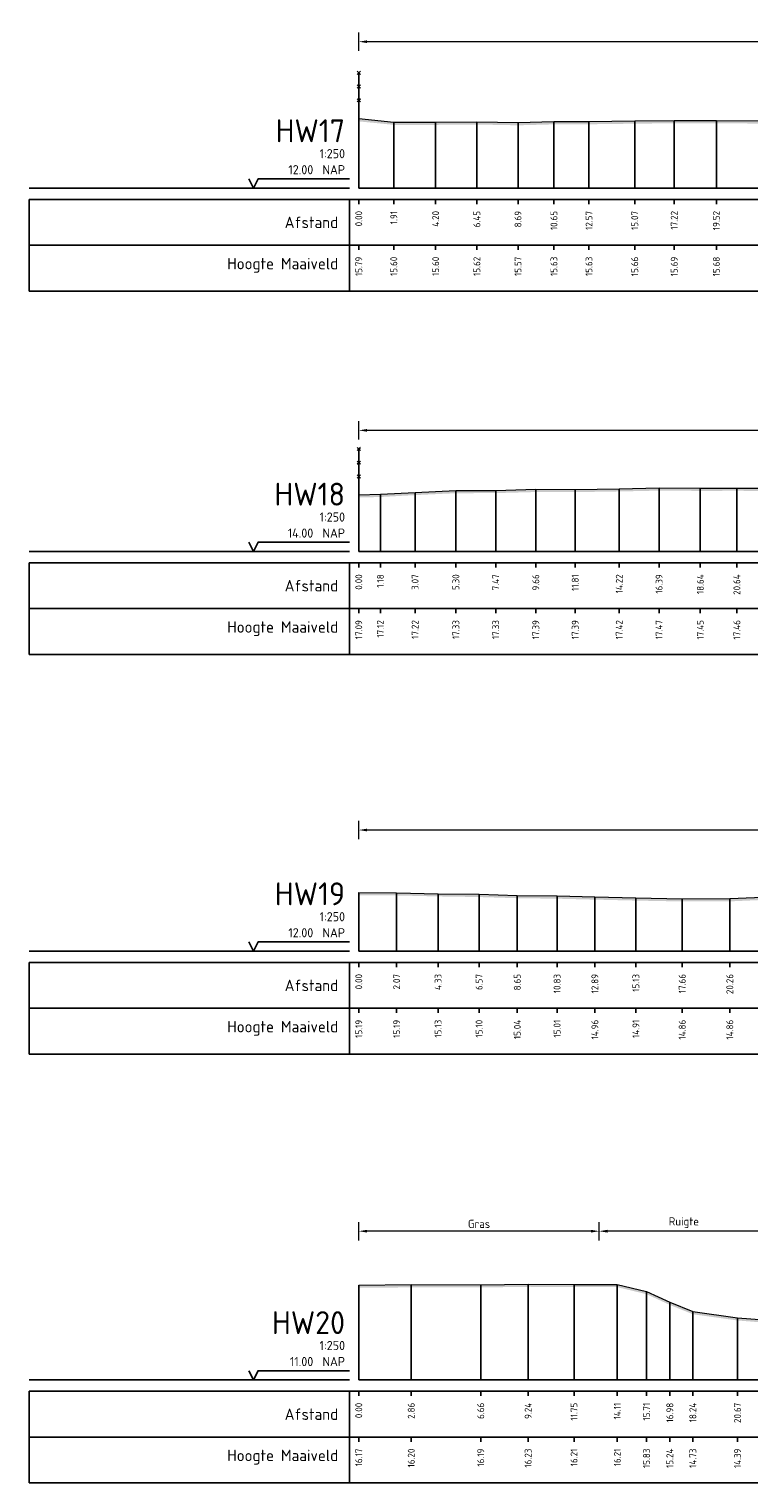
# Model space of a CAD drawing. Header units: metres. Extents: x 197882 to 206172, y 361908 to 364395.
# Tile 17 of 50: x 205766 to 205805, y 363847 to 363926. Entities that reach past the tile are written whole.
import ezdxf
from ezdxf.enums import TextEntityAlignment as Align

# ---------------------------------------------------------------- set-up
doc = ezdxf.new("R2010")
doc.units = ezdxf.units.M
doc.header["$PDMODE"] = 35
doc.header["$PDSIZE"] = 0.075
for name, color, linetype, lineweight in [('B-ME-IE-TERREINAFSCHEIDING_KUNSTMATIG_RASTERHEKWERK-SD', 20, 'Continuous', 25), ('X-ME-AL-PROFIEL_HUIDIG MAAIVELD-GD', 252, 'Continuous', 0), ('X-XX-AL-DETAIL1-M', 7, 'Continuous', 18)]:
    doc.layers.add(name, color=color, linetype=linetype, lineweight=lineweight)
doc.layers.add('X-ME-AL-PROFIELRASTER-S', color=7, linetype='Continuous')
doc.styles.add('NLCS-ISO-ANNOTATIEF-T18', font='NLCS-ISO.ttf', dxfattribs={"height": 1.8})
doc.styles.add('NLCS-ISO-ANNOTATIVE-T18', font='NLCS-ISO.ttf', dxfattribs={"height": 1.8})
doc.dimstyles.new('NLCS-ANNOTATIEF-T18-PIJL_L2_H0', dxfattribs={"dimtxt": 2.5, "dimasz": 1.8, "dimexe": 2, "dimexo": 2, "dimgap": 0.7, "dimtad": 1, "dimzin": 0, "dimdsep": 46, "dimtxsty": 'NLCS-ISO-ANNOTATIEF-T18', "dimcen": 0, "dimdle": 2, "dimclrd": 256, "dimclre": 256, "dimclrt": 10, "dimaunit": 2, "dimadec": 0, "dimazin": 0, "dimtfac": 1, "dimtdec": 3, "dimtofl": 0, "dimtmove": 0, "dimatfit": 3, "dimfxl": 2, "dimfxlon": 1, "dimtfillclr": 256, "dimtolj": 1, "dimtzin": 0, "dimlwd": -1, "dimlwe": -1, "dimarcsym": 0})

# ---------------------------------------------------------------- blocks, each defined once
blk = doc.blocks.new('SAL-PROFIELRASTER-D')
at = {"color": 0, "linetype": 'ByBlock', "lineweight": -2, "flags": 128}
for points in [[(-2, 0), (-72, 0)], [(-24, 2), (-23, 0), (-22, 2), (-2, 2)], [(-72, -12.5), (-72, -2.5)], [(0, -2.5), (-72, -2.5)], [(-2, -12.5), (-2, -2.5)], [(0, -12.5), (-72, -12.5)]]:
    blk.add_lwpolyline(points, dxfattribs=at)
at = {"color": 0, "linetype": 'ByBlock', "lineweight": -2, "style": 'NLCS-ISO-ANNOTATIVE-T18'}
blk.add_text('NAP', height=2, dxfattribs=at).set_placement((-3, 3), align=Align.RIGHT)
blk.add_text('Afstand', height=2.5, dxfattribs=at).set_placement((-4.5, -7.5), align=Align.MIDDLE_RIGHT)
for tag, height, p in [('PROFIELNR', 5, (-3, 10)), ('SCHAAL', 2, (-3, 6.5)), ('NAP', 2, (-9.94, 3))]:
    blk.add_attdef(tag, text='', height=height, dxfattribs=at).set_placement(p, align=Align.RIGHT)
blk = doc.blocks.new('SAL-PROFIELRASTER_BALK_EIND1-D')
at = {"color": 0, "linetype": 'ByBlock', "lineweight": -2}
blk.add_line((1, -12.5), (1, -2.5), dxfattribs=at)
at = {"color": 0, "linetype": 'ByBlock', "lineweight": -2, "flags": 128}
for points in [[(0, 0), (1, 0)], [(0, -2.5), (1, -2.5)], [(0, -12.5), (1, -12.5)]]:
    blk.add_lwpolyline(points, dxfattribs=at)
blk = doc.blocks.new('SAL-PROFIELRASTER_BALK-D')
at = {"color": 0, "linetype": 'ByBlock', "lineweight": -2}
for p, q in [((-72, -12.5), (-72, -2.5)), ((-2, -2.5), (-2, -12.5)), ((0, -12.5), (-72, -12.5))]:
    blk.add_line(p, q, dxfattribs=at)
at = {"color": 0, "linetype": 'ByBlock', "lineweight": -2, "style": 'NLCS-ISO-ANNOTATIVE-T18'}
for tag, height, p in [('TITEL1', 2.5, (-4.5, -6.5)), ('TITEL2', 1.5, (-4.5, -9.5))]:
    blk.add_attdef(tag, text='', height=height, dxfattribs=at).set_placement(p, align=Align.MIDDLE_RIGHT)
blk = doc.blocks.new('SAL-PROFIELRASTER_BALK_EIND2-D')
at = {"color": 0, "linetype": 'ByBlock', "lineweight": -2}
for p, q in [((1, -2.5), (1, -12.5)), ((1, -12.5), (0, -12.5))]:
    blk.add_line(p, q, dxfattribs=at)
blk = doc.blocks.new('SAL-PROFIELRASTER_BALK_DATA-D')
at = {"color": 0, "linetype": 'ByBlock', "lineweight": -2}
blk.add_lwpolyline([(0, -3.5), (0, -2.5)], dxfattribs=at)
at = {"color": 0, "linetype": 'ByBlock', "lineweight": -2, "style": 'NLCS-ISO-ANNOTATIVE-T18'}
blk.add_attdef('GETAL', text='', height=1.5, rotation=90, dxfattribs=at).set_placement((0.75, -5), align=Align.RIGHT)
blk = doc.blocks.new('SAL-PROFIELRASTER_AANHAAL-D')
at = {"color": 9, "linetype": 'ByBlock', "lineweight": -2, "flags": 128}
blk.add_lwpolyline([(0, 1), (0, 0)], dxfattribs=at)
blk = doc.blocks.new('SIE-RASTERHEKWERK-SOD')
at = {"flags": 128}
for points in [[(-0.035, 1.035), (0.035, 0.965)], [(-0.035, 0.965), (0, 1), (0.035, 1.035)], [(0, 0), (0, 1)], [(-0.035, 0.735), (0.035, 0.665)], [(-0.035, 0.665), (0, 0.7), (0.035, 0.735)], [(-0.035, 0.435), (0.035, 0.365)], [(-0.035, 0.365), (0, 0.4), (0.035, 0.435)]]:
    blk.add_lwpolyline(points, dxfattribs=at)
blk = doc.blocks.new('*D23')
at = {"layer": 'Defpoints', "color": 0, "transparency": 16777216}
for p in [(205783.859, 363925.67), (205783.859, 363917.683), (205919.086, 363917.683)]:
    blk.add_point(p, dxfattribs=at)
at = {"layer": 'X-XX-AL-DETAIL1-M', "transparency": 16777216}
for p, q in [((205783.859, 363925.17), (205783.859, 363926.17)), ((205918.636, 363925.67), (205784.309, 363925.67)), ((205919.086, 363925.17), (205919.086, 363926.17))]:
    blk.add_line(p, q, dxfattribs=at)
for points in [[(205784.309, 363925.745), (205784.309, 363925.595), (205783.859, 363925.67)], [(205918.636, 363925.745), (205918.636, 363925.595), (205919.086, 363925.67)]]:
    blk.add_solid(points, dxfattribs=at)
at = {"layer": 'X-XX-AL-DETAIL1-M', "color": 10, "transparency": 16777216, "insert": (205853.513, 363926.07), "char_height": 0.45, "attachment_point": 5, "style": 'NLCS-ISO-ANNOTATIEF-T18'}
blk.add_mtext('\\A1;Gras', dxfattribs=at)
blk = doc.blocks.new('*D26')
at = {"layer": 'Defpoints', "color": 0, "transparency": 16777216}
for p in [(205783.859, 363904.455), (205783.859, 363897.849), (205857.805, 363897.849)]:
    blk.add_point(p, dxfattribs=at)
at = {"layer": 'X-XX-AL-DETAIL1-M', "transparency": 16777216}
for p, q in [((205783.859, 363903.955), (205783.859, 363904.955)), ((205857.355, 363904.455), (205784.309, 363904.455)), ((205857.805, 363903.955), (205857.805, 363904.955))]:
    blk.add_line(p, q, dxfattribs=at)
for points in [[(205784.309, 363904.53), (205784.309, 363904.38), (205783.859, 363904.455)], [(205857.355, 363904.53), (205857.355, 363904.38), (205857.805, 363904.455)]]:
    blk.add_solid(points, dxfattribs=at)
at = {"layer": 'X-XX-AL-DETAIL1-M', "color": 10, "transparency": 16777216, "insert": (205820.832, 363904.855), "char_height": 0.45, "attachment_point": 5, "style": 'NLCS-ISO-ANNOTATIEF-T18'}
blk.add_mtext('\\A1;Gras', dxfattribs=at)
blk = doc.blocks.new('*D27')
at = {"layer": 'Defpoints', "color": 0, "transparency": 16777216}
for p in [(205783.859, 363882.64), (205783.859, 363876.034), (205903.687, 363876.034)]:
    blk.add_point(p, dxfattribs=at)
at = {"layer": 'X-XX-AL-DETAIL1-M', "transparency": 16777216}
for p, q in [((205783.859, 363882.14), (205783.859, 363883.14)), ((205903.687, 363882.14), (205903.687, 363883.14)), ((205903.237, 363882.64), (205784.309, 363882.64))]:
    blk.add_line(p, q, dxfattribs=at)
for points in [[(205784.309, 363882.715), (205784.309, 363882.565), (205783.859, 363882.64)], [(205903.237, 363882.715), (205903.237, 363882.565), (205903.687, 363882.64)]]:
    blk.add_solid(points, dxfattribs=at)
at = {"layer": 'X-XX-AL-DETAIL1-M', "color": 10, "transparency": 16777216, "insert": (205843.773, 363883.04), "char_height": 0.45, "attachment_point": 5, "style": 'NLCS-ISO-ANNOTATIEF-T18'}
blk.add_mtext('\\A1;Gras', dxfattribs=at)
blk = doc.blocks.new('*D28')
at = {"layer": 'Defpoints', "color": 0, "transparency": 16777216}
for p in [(205783.859, 363860.744), (205796.989, 363857.84), (205783.859, 363852.629)]:
    blk.add_point(p, dxfattribs=at)
at = {"layer": 'X-XX-AL-DETAIL1-M', "transparency": 16777216}
for p, q in [((205783.859, 363860.244), (205783.859, 363861.244)), ((205796.539, 363860.744), (205784.309, 363860.744)), ((205796.989, 363860.244), (205796.989, 363861.244))]:
    blk.add_line(p, q, dxfattribs=at)
for points in [[(205784.309, 363860.819), (205784.309, 363860.669), (205783.859, 363860.744)], [(205796.539, 363860.819), (205796.539, 363860.669), (205796.989, 363860.744)]]:
    blk.add_solid(points, dxfattribs=at)
at = {"layer": 'X-XX-AL-DETAIL1-M', "color": 10, "transparency": 16777216, "insert": (205790.424, 363861.144), "char_height": 0.45, "attachment_point": 5, "style": 'NLCS-ISO-ANNOTATIEF-T18'}
blk.add_mtext('\\A1;Gras', dxfattribs=at)
blk = doc.blocks.new('*D45')
at = {"layer": 'Defpoints', "color": 0, "transparency": 16777216}
for p in [(205796.989, 363860.744), (205796.989, 363857.84), (205806.226, 363852.629)]:
    blk.add_point(p, dxfattribs=at)
at = {"layer": 'X-XX-AL-DETAIL1-M', "transparency": 16777216}
for p, q in [((205796.989, 363860.244), (205796.989, 363861.244)), ((205805.776, 363860.744), (205797.439, 363860.744)), ((205806.226, 363860.244), (205806.226, 363861.244))]:
    blk.add_line(p, q, dxfattribs=at)
for points in [[(205797.439, 363860.819), (205797.439, 363860.669), (205796.989, 363860.744)], [(205805.776, 363860.819), (205805.776, 363860.669), (205806.226, 363860.744)]]:
    blk.add_solid(points, dxfattribs=at)
at = {"layer": 'X-XX-AL-DETAIL1-M', "color": 10, "transparency": 16777216, "insert": (205801.608, 363861.212), "char_height": 0.45, "attachment_point": 5, "style": 'NLCS-ISO-ANNOTATIEF-T18'}
blk.add_mtext('\\A1;Ruigte', dxfattribs=at)

msp = doc.modelspace()

# ---------------------------------------------------------------- hatches: boundary and pattern name
at = {"layer": 'X-ME-AL-PROFIEL_HUIDIG MAAIVELD-GD'}
h = msp.add_hatch(dxfattribs=at)
h.set_pattern_fill('AGR-MAAIVELD', color=256, scale=0.05, pattern_type=2)
h.set_pattern_definition([(45, (-22.73893, 234.15822), (-0.25000007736, 0.25000007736), []), (45, (-22.77464, 234.19393), (0, 0.50000015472), [0.3535535, -0.3535535]), (45, (-22.81035, 234.22965), (0, 0.50000015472), [0.3535535, -0.3535535]), (45, (-22.84657, 234.26586), (0, 0.50000015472), [0.3535535, -0.3535535]), (45, (-22.8818, 234.30108), (0, 0.50000015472), [0.3535535, -0.3535535]), (45, (-22.9175, 234.3368), (0, 0.50000015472), [0.3535535, -0.3535535]), (45, (-22.9532, 234.3725), (0, 0.50000015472), [0.3535535, -0.3535535]), (315, (-22.73893, 234.15822), (0.25000007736, 0.25000007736), []), (315, (-22.7032, 234.19393), (0.50000015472, -1e-16), [0.3535535, -0.3535535]), (315, (-22.6675, 234.22965), (0.50000015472, -1e-16), [0.3535535, -0.3535535]), (315, (-22.6313, 234.26586), (0.50000015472, -1e-16), [0.3535535, -0.3535535]), (315, (-22.59607, 234.30108), (0.50000015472, -1e-16), [0.3535535, -0.3535535]), (315, (-22.56035, 234.3368), (0.50000015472, -1e-16), [0.3535535, -0.3535535]), (315, (-22.52464, 234.3725), (0.50000015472, -1e-16), [0.3535535, -0.3535535])])
h.paths.add_polyline_path([(205925.067, 363919.183), (205924.067, 363919.823), (205923.167, 363920.42), (205922.166, 363920.62), (205921.457, 363920.941), (205920.48, 363921.51), (205919.086, 363921.614), (205917.632, 363921.557), (205915.939, 363921.512), (205914.101, 363921.516), (205912.288, 363921.474), (205910.175, 363921.455), (205908.371, 363921.379), (205906.248, 363921.397), (205904.337, 363921.391), (205902.347, 363921.376), (205900.229, 363921.368), (205898.284, 363921.37), (205896.219, 363921.365), (205894.388, 363921.397), (205892.636, 363921.378), (205890.798, 363921.394), (205888.896, 363921.418), (205886.852, 363921.421), (205884.647, 363921.434), (205882.669, 363921.431), (205880.938, 363921.443), (205878.519, 363921.51), (205876.587, 363921.449), (205874.354, 363921.458), (205872.287, 363921.427), (205870.227, 363921.445), (205868.178, 363921.443), (205865.901, 363921.424), (205864.018, 363921.409), (205861.707, 363921.393), (205859.442, 363921.394), (205857.353, 363921.371), (205855.348, 363921.372), (205852.98, 363921.347), (205850.912, 363921.336), (205848.891, 363921.345), (205846.744, 363921.345), (205844.769, 363921.316), (205842.638, 363921.313), (205840.233, 363921.334), (205838.265, 363921.372), (205836.086, 363921.364), (205834.064, 363921.377), (205832.199, 363921.373), (205830.012, 363921.367), (205827.783, 363921.358), (205825.748, 363921.33), (205823.943, 363921.302), (205821.801, 363921.331), (205819.389, 363921.337), (205816.676, 363921.341), (205814.553, 363921.328), (205812.192, 363921.342), (205810.32, 363921.334), (205807.991, 363921.347), (205805.958, 363921.351), (205803.379, 363921.363), (205801.079, 363921.368), (205798.925, 363921.345), (205796.426, 363921.313), (205794.513, 363921.308), (205792.551, 363921.256), (205790.306, 363921.299), (205788.054, 363921.281), (205785.771, 363921.282), (205783.859, 363921.471), (205783.859, 363921.321), (205785.771, 363921.132), (205788.054, 363921.131), (205790.306, 363921.149), (205792.551, 363921.106), (205794.513, 363921.158), (205796.426, 363921.163), (205798.925, 363921.195), (205801.079, 363921.218), (205803.379, 363921.213), (205805.958, 363921.201), (205807.991, 363921.197), (205810.32, 363921.184), (205812.192, 363921.192), (205814.553, 363921.178), (205816.676, 363921.191), (205819.389, 363921.187), (205821.801, 363921.181), (205823.943, 363921.152), (205825.748, 363921.18), (205827.783, 363921.208), (205830.012, 363921.217), (205832.199, 363921.223), (205834.064, 363921.227), (205836.086, 363921.214), (205838.265, 363921.222), (205840.233, 363921.184), (205842.638, 363921.163), (205844.769, 363921.166), (205846.744, 363921.195), (205848.891, 363921.195), (205850.912, 363921.186), (205852.98, 363921.197), (205855.348, 363921.222), (205857.353, 363921.221), (205859.442, 363921.244), (205861.707, 363921.243), (205864.018, 363921.259), (205865.901, 363921.274), (205868.178, 363921.293), (205870.227, 363921.295), (205872.287, 363921.277), (205874.354, 363921.308), (205876.587, 363921.299), (205878.519, 363921.36), (205880.938, 363921.293), (205882.669, 363921.281), (205884.647, 363921.284), (205886.852, 363921.271), (205888.896, 363921.268), (205890.798, 363921.244), (205892.636, 363921.228), (205894.388, 363921.247), (205896.219, 363921.215), (205898.284, 363921.22), (205900.229, 363921.218), (205902.347, 363921.226), (205904.337, 363921.241), (205906.248, 363921.247), (205908.371, 363921.229), (205910.175, 363921.305), (205912.288, 363921.324), (205914.101, 363921.366), (205915.939, 363921.362), (205917.632, 363921.407), (205919.086, 363921.464), (205920.48, 363921.36), (205921.457, 363920.791), (205922.166, 363920.47), (205923.167, 363920.27), (205924.067, 363919.673), (205925.067, 363919.033)])
h = msp.add_hatch(dxfattribs=at)
h.set_pattern_fill('AGR-MAAIVELD', color=256, scale=0.05, pattern_type=2)
h.set_pattern_definition([(45, (-22.73893, 251.82395), (-0.25000007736, 0.25000007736), []), (45, (-22.77464, 251.85966), (0, 0.50000015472), [0.3535535, -0.3535535]), (45, (-22.81035, 251.89537), (0, 0.50000015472), [0.3535535, -0.3535535]), (45, (-22.84657, 251.9316), (0, 0.50000015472), [0.3535535, -0.3535535]), (45, (-22.8818, 251.9668), (0, 0.50000015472), [0.3535535, -0.3535535]), (45, (-22.9175, 252.00252), (0, 0.50000015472), [0.3535535, -0.3535535]), (45, (-22.9532, 252.03823), (0, 0.50000015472), [0.3535535, -0.3535535]), (315, (-22.73893, 251.82395), (0.25000007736, 0.25000007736), []), (315, (-22.7032, 251.85966), (0.50000015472, -1e-16), [0.3535535, -0.3535535]), (315, (-22.6675, 251.89537), (0.50000015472, -1e-16), [0.3535535, -0.3535535]), (315, (-22.6313, 251.9316), (0.50000015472, -1e-16), [0.3535535, -0.3535535]), (315, (-22.59607, 251.9668), (0.50000015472, -1e-16), [0.3535535, -0.3535535]), (315, (-22.56035, 252.00252), (0.50000015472, -1e-16), [0.3535535, -0.3535535]), (315, (-22.52464, 252.03823), (0.50000015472, -1e-16), [0.3535535, -0.3535535])])
h.paths.add_polyline_path([(205857.805, 363900.972), (205857.805, 363900.822), (205854.991, 363900.918), (205852.842, 363900.932), (205849.993, 363900.878), (205847.436, 363900.722), (205844.714, 363900.586), (205842.217, 363900.637), (205839.747, 363900.706), (205837.805, 363900.717), (205835.492, 363900.756), (205833.356, 363900.865), (205831.204, 363900.958), (205828.538, 363900.997), (205826.629, 363900.992), (205824.435, 363901.036), (205822.426, 363901.061), (205819.734, 363901.083), (205817.95, 363901.151), (205815.623, 363901.093), (205813.308, 363901.214), (205810.995, 363901.098), (205808.863, 363901.174), (205806.536, 363901.146), (205804.499, 363901.157), (205802.503, 363901.152), (205800.253, 363901.166), (205798.078, 363901.121), (205795.674, 363901.084), (205793.523, 363901.09), (205791.334, 363901.031), (205789.158, 363901.025), (205786.932, 363900.922), (205785.037, 363900.818), (205783.859, 363900.79), (205783.859, 363900.94), (205785.037, 363900.968), (205786.932, 363901.072), (205789.158, 363901.175), (205791.334, 363901.181), (205793.523, 363901.24), (205795.674, 363901.234), (205798.078, 363901.271), (205800.253, 363901.316), (205802.503, 363901.302), (205804.499, 363901.307), (205806.536, 363901.296), (205808.863, 363901.324), (205810.995, 363901.248), (205813.308, 363901.364), (205815.623, 363901.243), (205817.95, 363901.301), (205819.734, 363901.233), (205822.426, 363901.211), (205824.435, 363901.186), (205826.629, 363901.142), (205828.538, 363901.147), (205831.204, 363901.108), (205833.356, 363901.015), (205835.492, 363900.906), (205837.805, 363900.867), (205839.747, 363900.856), (205842.217, 363900.787), (205844.714, 363900.736), (205847.436, 363900.872), (205849.993, 363901.028), (205852.842, 363901.082), (205854.991, 363901.068)])
h = msp.add_hatch(dxfattribs=at)
h.set_pattern_fill('AGR-MAAIVELD', color=256, scale=0.05, pattern_type=2)
h.set_pattern_definition([(45, (-18.88385, 265.82674), (-0.25000007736, 0.25000007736), []), (45, (-18.91956, 265.86246), (0, 0.50000015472), [0.3535535, -0.3535535]), (45, (-18.95528, 265.89817), (0, 0.50000015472), [0.3535535, -0.3535535]), (45, (-18.9915, 265.9344), (0, 0.50000015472), [0.3535535, -0.3535535]), (45, (-19.0267, 265.9696), (0, 0.50000015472), [0.3535535, -0.3535535]), (45, (-19.06242, 266.0053), (0, 0.50000015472), [0.3535535, -0.3535535]), (45, (-19.09813, 266.04103), (0, 0.50000015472), [0.3535535, -0.3535535]), (315, (-18.88385, 265.82674), (0.25000007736, 0.25000007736), []), (315, (-18.84813, 265.86246), (0.50000015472, -1e-16), [0.3535535, -0.3535535]), (315, (-18.81242, 265.89817), (0.50000015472, -1e-16), [0.3535535, -0.3535535]), (315, (-18.7762, 265.9344), (0.50000015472, -1e-16), [0.3535535, -0.3535535]), (315, (-18.741, 265.9696), (0.50000015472, -1e-16), [0.3535535, -0.3535535]), (315, (-18.70528, 266.0053), (0.50000015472, -1e-16), [0.3535535, -0.3535535]), (315, (-18.66956, 266.04103), (0.50000015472, -1e-16), [0.3535535, -0.3535535])])
h.paths.add_polyline_path([(205903.687, 363879.573), (205901.187, 363879.491), (205898.907, 363879.418), (205896.597, 363879.355), (205894.291, 363879.305), (205892.127, 363879.187), (205890.065, 363879.151), (205888.026, 363879.091), (205885.573, 363878.992), (205883.475, 363878.96), (205880.539, 363878.986), (205879.449, 363878.956), (205877.463, 363878.978), (205875.002, 363878.971), (205872.541, 363879.01), (205870.202, 363879.004), (205867.741, 363879.049), (205865.383, 363879.096), (205862.715, 363879.168), (205860.017, 363879.212), (205857.541, 363879.259), (205855.011, 363879.226), (205852.14, 363879.191), (205849.66, 363879.13), (205847.085, 363879.069), (205844.646, 363879.031), (205842.276, 363879.004), (205839.852, 363879.006), (205837.317, 363879.011), (205834.727, 363878.986), (205831.927, 363879.003), (205829.404, 363878.996), (205826.523, 363879.022), (205823.814, 363879.081), (205821.16, 363879.142), (205818.729, 363879.195), (205815.97, 363879.207), (205813.518, 363879.188), (205811.151, 363879.18), (205808.854, 363879.086), (205806.357, 363878.994), (205804.115, 363878.896), (205801.515, 363878.891), (205798.988, 363878.939), (205796.748, 363878.992), (205794.686, 363879.042), (205792.511, 363879.069), (205790.427, 363879.133), (205788.187, 363879.166), (205785.926, 363879.219), (205783.859, 363879.222), (205783.859, 363879.072), (205785.926, 363879.069), (205788.187, 363879.016), (205790.427, 363878.983), (205792.511, 363878.919), (205794.686, 363878.892), (205796.748, 363878.842), (205798.988, 363878.789), (205801.515, 363878.741), (205804.115, 363878.746), (205806.357, 363878.844), (205808.854, 363878.936), (205811.151, 363879.03), (205813.518, 363879.038), (205815.97, 363879.057), (205818.729, 363879.045), (205821.16, 363878.992), (205823.814, 363878.931), (205826.523, 363878.872), (205829.404, 363878.846), (205831.927, 363878.853), (205834.727, 363878.836), (205837.317, 363878.861), (205839.852, 363878.856), (205842.276, 363878.854), (205844.646, 363878.881), (205847.085, 363878.919), (205849.66, 363878.98), (205852.14, 363879.041), (205855.011, 363879.076), (205857.541, 363879.109), (205860.017, 363879.062), (205862.715, 363879.018), (205865.383, 363878.946), (205867.741, 363878.899), (205870.202, 363878.854), (205872.541, 363878.86), (205875.002, 363878.821), (205877.463, 363878.828), (205879.449, 363878.806), (205880.539, 363878.836), (205883.475, 363878.81), (205885.573, 363878.842), (205888.026, 363878.941), (205890.065, 363879.001), (205892.127, 363879.037), (205894.291, 363879.155), (205896.597, 363879.205), (205898.907, 363879.268), (205901.187, 363879.341), (205903.687, 363879.423)])
h = msp.add_hatch(dxfattribs=at)
h.set_pattern_fill('AGR-MAAIVELD', color=256, scale=0.05, pattern_type=2)
h.set_pattern_definition([(45, (-15.32153, 274.2284), (-0.25000007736, 0.25000007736), []), (45, (-15.35724, 274.26413), (0, 0.50000015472), [0.3535535, -0.3535535]), (45, (-15.39296, 274.29984), (0, 0.50000015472), [0.3535535, -0.3535535]), (45, (-15.42917, 274.33606), (0, 0.50000015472), [0.3535535, -0.3535535]), (45, (-15.4644, 274.37127), (0, 0.50000015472), [0.3535535, -0.3535535]), (45, (-15.5001, 274.407), (0, 0.50000015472), [0.3535535, -0.3535535]), (45, (-15.5358, 274.4427), (0, 0.50000015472), [0.3535535, -0.3535535]), (315, (-15.32153, 274.2284), (0.25000007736, 0.25000007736), []), (315, (-15.2858, 274.26413), (0.50000015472, -1e-16), [0.3535535, -0.3535535]), (315, (-15.2501, 274.29984), (0.50000015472, -1e-16), [0.3535535, -0.3535535]), (315, (-15.2139, 274.33606), (0.50000015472, -1e-16), [0.3535535, -0.3535535]), (315, (-15.17867, 274.37127), (0.50000015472, -1e-16), [0.3535535, -0.3535535]), (315, (-15.14296, 274.407), (0.50000015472, -1e-16), [0.3535535, -0.3535535]), (315, (-15.10724, 274.4427), (0.50000015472, -1e-16), [0.3535535, -0.3535535])])
h.paths.add_polyline_path([(205995.924, 363856.982), (205995.924, 363856.832), (205992.971, 363856.789), (205989.945, 363856.753), (205987.223, 363856.701), (205984.465, 363856.624), (205981.515, 363856.504), (205978.273, 363856.325), (205976.217, 363856.191), (205975.621, 363856.133), (205974.004, 363856.109), (205972.25, 363856.049), (205969.939, 363856.018), (205968.077, 363856.036), (205965.901, 363856.069), (205963.677, 363856.02), (205961.514, 363856.092), (205959.654, 363856.191), (205957.99, 363856.213), (205956.042, 363856.241), (205954.22, 363856.314), (205952.144, 363856.358), (205949.867, 363856.419), (205947.637, 363856.572), (205945.279, 363856.643), (205942.844, 363856.66), (205940.621, 363856.627), (205938.126, 363856.605), (205935.748, 363856.605), (205933.204, 363856.544), (205930.621, 363856.5), (205928.248, 363856.482), (205925.893, 363856.439), (205923.38, 363856.422), (205921.167, 363856.383), (205918.63, 363856.359), (205916.418, 363856.316), (205914.219, 363856.286), (205911.604, 363856.247), (205909.396, 363856.259), (205907.176, 363856.246), (205904.883, 363856.217), (205902.424, 363856.189), (205899.574, 363856.212), (205897.358, 363856.201), (205895.039, 363856.253), (205892.834, 363856.259), (205890.543, 363856.309), (205888.33, 363856.38), (205885.936, 363856.399), (205883.638, 363856.437), (205881.331, 363856.517), (205879.37, 363856.508), (205877.09, 363856.391), (205873.745, 363856.169), (205871.724, 363856.074), (205869.918, 363856.211), (205868.063, 363856.205), (205865.599, 363856.28), (205863.422, 363856.297), (205861.295, 363856.307), (205859.103, 363856.248), (205856.9, 363856.299), (205854.418, 363856.321), (205852.037, 363856.357), (205849.958, 363856.375), (205847.634, 363856.386), (205845.298, 363856.407), (205842.904, 363856.389), (205840.811, 363856.442), (205838.605, 363856.481), (205836.552, 363856.594), (205834.464, 363856.74), (205832.108, 363856.788), (205829.943, 363856.876), (205827.929, 363856.945), (205825.673, 363856.973), (205824.184, 363856.967), (205823.473, 363856.947), (205821.783, 363856.865), (205821.138, 363856.711), (205820.017, 363856.316), (205818.855, 363855.697), (205818.159, 363855.765), (205817.319, 363855.678), (205816.53, 363855.229), (205815.313, 363855.166), (205814.035, 363855.176), (205813.023, 363855.105), (205811.893, 363855.213), (205810.562, 363855.142), (205808.935, 363855.121), (205807.576, 363855.45), (205806.226, 363855.734), (205804.533, 363855.871), (205802.096, 363856.211), (205800.841, 363856.719), (205799.567, 363857.308), (205797.97, 363857.689), (205795.609, 363857.692), (205793.104, 363857.708), (205790.518, 363857.672), (205786.722, 363857.677), (205783.859, 363857.652), (205783.859, 363857.802), (205786.722, 363857.827), (205790.518, 363857.822), (205793.104, 363857.858), (205795.609, 363857.842), (205797.97, 363857.839), (205799.567, 363857.458), (205800.841, 363856.869), (205802.096, 363856.361), (205804.533, 363856.021), (205806.226, 363855.884), (205807.576, 363855.6), (205808.935, 363855.271), (205810.562, 363855.292), (205811.893, 363855.363), (205813.023, 363855.255), (205814.035, 363855.326), (205815.313, 363855.316), (205816.53, 363855.379), (205817.319, 363855.828), (205818.159, 363855.915), (205818.855, 363855.847), (205820.017, 363856.466), (205821.138, 363856.861), (205821.783, 363857.015), (205823.473, 363857.097), (205824.184, 363857.117), (205825.673, 363857.123), (205827.929, 363857.095), (205829.943, 363857.026), (205832.108, 363856.938), (205834.464, 363856.89), (205836.552, 363856.744), (205838.605, 363856.631), (205840.811, 363856.592), (205842.904, 363856.539), (205845.298, 363856.557), (205847.634, 363856.536), (205849.958, 363856.525), (205852.037, 363856.507), (205854.418, 363856.471), (205856.9, 363856.449), (205859.103, 363856.398), (205861.295, 363856.457), (205863.422, 363856.447), (205865.599, 363856.43), (205868.063, 363856.355), (205869.918, 363856.361), (205871.724, 363856.224), (205873.745, 363856.319), (205877.09, 363856.541), (205879.37, 363856.658), (205881.331, 363856.667), (205883.638, 363856.587), (205885.936, 363856.549), (205888.33, 363856.53), (205890.543, 363856.459), (205892.834, 363856.409), (205895.039, 363856.403), (205897.358, 363856.351), (205899.574, 363856.362), (205902.424, 363856.339), (205904.883, 363856.367), (205907.176, 363856.396), (205909.396, 363856.409), (205911.604, 363856.397), (205914.219, 363856.436), (205916.418, 363856.466), (205918.63, 363856.509), (205921.167, 363856.533), (205923.38, 363856.572), (205925.893, 363856.589), (205928.248, 363856.632), (205930.621, 363856.65), (205933.204, 363856.694), (205935.748, 363856.755), (205938.126, 363856.755), (205940.621, 363856.777), (205942.844, 363856.81), (205945.279, 363856.793), (205947.637, 363856.722), (205949.867, 363856.569), (205952.144, 363856.508), (205954.22, 363856.464), (205956.042, 363856.391), (205957.99, 363856.363), (205959.654, 363856.341), (205961.514, 363856.242), (205963.677, 363856.17), (205965.901, 363856.219), (205968.077, 363856.186), (205969.939, 363856.168), (205972.25, 363856.199), (205974.004, 363856.259), (205975.621, 363856.283), (205976.217, 363856.341), (205978.273, 363856.475), (205981.515, 363856.654), (205984.465, 363856.774), (205987.223, 363856.851), (205989.945, 363856.903), (205992.971, 363856.939)])

# ---------------------------------------------------------------- linework, layer by layer
for points in [[(205783.859, 363921.471), (205785.771, 363921.282), (205788.054, 363921.281), (205790.306, 363921.299), (205792.551, 363921.256), (205794.513, 363921.308), (205796.426, 363921.313), (205798.925, 363921.345), (205801.079, 363921.368), (205803.379, 363921.363), (205805.958, 363921.351)], [(205783.859, 363900.94), (205785.037, 363900.968), (205786.932, 363901.072), (205789.158, 363901.175), (205791.334, 363901.181), (205793.523, 363901.24), (205795.674, 363901.234), (205798.078, 363901.271), (205800.253, 363901.316), (205802.503, 363901.302), (205804.499, 363901.307), (205806.536, 363901.296)], [(205783.859, 363879.222), (205785.926, 363879.219), (205788.187, 363879.166), (205790.427, 363879.133), (205792.511, 363879.069), (205794.686, 363879.042), (205796.748, 363878.992), (205798.988, 363878.939), (205801.515, 363878.891), (205804.115, 363878.896), (205806.357, 363878.994)], [(205783.859, 363857.802), (205786.722, 363857.827), (205790.518, 363857.822), (205793.104, 363857.858), (205795.609, 363857.842), (205797.97, 363857.839), (205799.567, 363857.458), (205800.841, 363856.869), (205802.096, 363856.361), (205804.533, 363856.021), (205806.226, 363855.884)]]:
    msp.add_lwpolyline(points, dxfattribs=at)

# ---------------------------------------------------------------- block references
at = {"layer": 'B-ME-IE-TERREINAFSCHEIDING_KUNSTMATIG_RASTERHEKWERK-SD', "xscale": 2.5, "yscale": 2.5, "zscale": 2.5}
for p in [(205783.859, 363921.471), (205783.859, 363900.94)]:
    msp.add_blockref('SIE-RASTERHEKWERK-SOD', p, dxfattribs=at)
at = {"layer": 'X-ME-AL-PROFIELRASTER-S', "xscale": 0.25, "yscale": 0.25, "zscale": 0.25}
for name, p, values in [('SAL-PROFIELRASTER-D', (205783.859, 363917.683), {'PROFIELNR': 'HW17', 'SCHAAL': '1:250', 'NAP': '12.00'}), ('SAL-PROFIELRASTER_BALK_DATA-D', (205783.859, 363917.683), {'GETAL': '0.00'}), ('SAL-PROFIELRASTER_BALK_DATA-D', (205785.771, 363917.683), {'GETAL': '1.91'}), ('SAL-PROFIELRASTER_BALK_DATA-D', (205788.054, 363917.683), {'GETAL': '4.20'}), ('SAL-PROFIELRASTER_BALK_DATA-D', (205790.306, 363917.683), {'GETAL': '6.45'}), ('SAL-PROFIELRASTER_BALK_DATA-D', (205792.551, 363917.683), {'GETAL': '8.69'}), ('SAL-PROFIELRASTER_BALK_DATA-D', (205794.513, 363917.683), {'GETAL': '10.65'}), ('SAL-PROFIELRASTER_BALK_DATA-D', (205796.426, 363917.683), {'GETAL': '12.57'}), ('SAL-PROFIELRASTER_BALK_DATA-D', (205798.925, 363917.683), {'GETAL': '15.07'}), ('SAL-PROFIELRASTER_BALK_DATA-D', (205801.079, 363917.683), {'GETAL': '17.22'}), ('SAL-PROFIELRASTER_BALK_DATA-D', (205803.379, 363917.683), {'GETAL': '19.52'}), ('SAL-PROFIELRASTER_BALK-D', (205783.859, 363915.183), {'TITEL1': 'Hoogte Maaiveld'}), ('SAL-PROFIELRASTER_BALK_DATA-D', (205783.859, 363915.183), {'GETAL': '15.79'}), ('SAL-PROFIELRASTER_BALK_DATA-D', (205785.771, 363915.183), {'GETAL': '15.60'}), ('SAL-PROFIELRASTER_BALK_DATA-D', (205788.054, 363915.183), {'GETAL': '15.60'}), ('SAL-PROFIELRASTER_BALK_DATA-D', (205790.306, 363915.183), {'GETAL': '15.62'}), ('SAL-PROFIELRASTER_BALK_DATA-D', (205792.551, 363915.183), {'GETAL': '15.57'}), ('SAL-PROFIELRASTER_BALK_DATA-D', (205794.513, 363915.183), {'GETAL': '15.63'}), ('SAL-PROFIELRASTER_BALK_DATA-D', (205796.426, 363915.183), {'GETAL': '15.63'}), ('SAL-PROFIELRASTER_BALK_DATA-D', (205798.925, 363915.183), {'GETAL': '15.66'}), ('SAL-PROFIELRASTER_BALK_DATA-D', (205801.079, 363915.183), {'GETAL': '15.69'}), ('SAL-PROFIELRASTER_BALK_DATA-D', (205803.379, 363915.183), {'GETAL': '15.68'}), ('SAL-PROFIELRASTER-D', (205783.859, 363897.849), {'PROFIELNR': 'HW18', 'SCHAAL': '1:250', 'NAP': '14.00'}), ('SAL-PROFIELRASTER_BALK_DATA-D', (205783.859, 363897.849), {'GETAL': '0.00'}), ('SAL-PROFIELRASTER_BALK_DATA-D', (205785.037, 363897.849), {'GETAL': '1.18'}), ('SAL-PROFIELRASTER_BALK_DATA-D', (205786.932, 363897.849), {'GETAL': '3.07'}), ('SAL-PROFIELRASTER_BALK_DATA-D', (205789.158, 363897.849), {'GETAL': '5.30'}), ('SAL-PROFIELRASTER_BALK_DATA-D', (205791.334, 363897.849), {'GETAL': '7.47'}), ('SAL-PROFIELRASTER_BALK_DATA-D', (205793.523, 363897.849), {'GETAL': '9.66'}), ('SAL-PROFIELRASTER_BALK_DATA-D', (205795.674, 363897.849), {'GETAL': '11.81'}), ('SAL-PROFIELRASTER_BALK_DATA-D', (205798.078, 363897.849), {'GETAL': '14.22'}), ('SAL-PROFIELRASTER_BALK_DATA-D', (205800.253, 363897.849), {'GETAL': '16.39'}), ('SAL-PROFIELRASTER_BALK_DATA-D', (205802.503, 363897.849), {'GETAL': '18.64'}), ('SAL-PROFIELRASTER_BALK_DATA-D', (205804.499, 363897.849), {'GETAL': '20.64'}), ('SAL-PROFIELRASTER_BALK-D', (205783.859, 363895.349), {'TITEL1': 'Hoogte Maaiveld'}), ('SAL-PROFIELRASTER_BALK_DATA-D', (205783.859, 363895.349), {'GETAL': '17.09'}), ('SAL-PROFIELRASTER_BALK_DATA-D', (205785.037, 363895.349), {'GETAL': '17.12'}), ('SAL-PROFIELRASTER_BALK_DATA-D', (205786.932, 363895.349), {'GETAL': '17.22'}), ('SAL-PROFIELRASTER_BALK_DATA-D', (205789.158, 363895.349), {'GETAL': '17.33'}), ('SAL-PROFIELRASTER_BALK_DATA-D', (205791.334, 363895.349), {'GETAL': '17.33'}), ('SAL-PROFIELRASTER_BALK_DATA-D', (205793.523, 363895.349), {'GETAL': '17.39'}), ('SAL-PROFIELRASTER_BALK_DATA-D', (205795.674, 363895.349), {'GETAL': '17.39'}), ('SAL-PROFIELRASTER_BALK_DATA-D', (205798.078, 363895.349), {'GETAL': '17.42'}), ('SAL-PROFIELRASTER_BALK_DATA-D', (205800.253, 363895.349), {'GETAL': '17.47'}), ('SAL-PROFIELRASTER_BALK_DATA-D', (205802.503, 363895.349), {'GETAL': '17.45'}), ('SAL-PROFIELRASTER_BALK_DATA-D', (205804.499, 363895.349), {'GETAL': '17.46'}), ('SAL-PROFIELRASTER-D', (205783.859, 363876.034), {'PROFIELNR': 'HW19', 'SCHAAL': '1:250', 'NAP': '12.00'}), ('SAL-PROFIELRASTER_BALK_DATA-D', (205783.859, 363876.034), {'GETAL': '0.00'}), ('SAL-PROFIELRASTER_BALK_DATA-D', (205785.926, 363876.034), {'GETAL': '2.07'}), ('SAL-PROFIELRASTER_BALK_DATA-D', (205788.187, 363876.034), {'GETAL': '4.33'}), ('SAL-PROFIELRASTER_BALK_DATA-D', (205790.427, 363876.034), {'GETAL': '6.57'}), ('SAL-PROFIELRASTER_BALK_DATA-D', (205792.511, 363876.034), {'GETAL': '8.65'}), ('SAL-PROFIELRASTER_BALK_DATA-D', (205794.686, 363876.034), {'GETAL': '10.83'}), ('SAL-PROFIELRASTER_BALK_DATA-D', (205796.748, 363876.034), {'GETAL': '12.89'}), ('SAL-PROFIELRASTER_BALK_DATA-D', (205798.988, 363876.034), {'GETAL': '15.13'}), ('SAL-PROFIELRASTER_BALK_DATA-D', (205801.515, 363876.034), {'GETAL': '17.66'}), ('SAL-PROFIELRASTER_BALK_DATA-D', (205804.115, 363876.034), {'GETAL': '20.26'}), ('SAL-PROFIELRASTER_BALK-D', (205783.859, 363873.534), {'TITEL1': 'Hoogte Maaiveld'}), ('SAL-PROFIELRASTER_BALK_DATA-D', (205783.859, 363873.534), {'GETAL': '15.19'}), ('SAL-PROFIELRASTER_BALK_DATA-D', (205785.926, 363873.534), {'GETAL': '15.19'}), ('SAL-PROFIELRASTER_BALK_DATA-D', (205788.187, 363873.534), {'GETAL': '15.13'}), ('SAL-PROFIELRASTER_BALK_DATA-D', (205790.427, 363873.534), {'GETAL': '15.10'}), ('SAL-PROFIELRASTER_BALK_DATA-D', (205792.511, 363873.534), {'GETAL': '15.04'}), ('SAL-PROFIELRASTER_BALK_DATA-D', (205794.686, 363873.534), {'GETAL': '15.01'}), ('SAL-PROFIELRASTER_BALK_DATA-D', (205796.748, 363873.534), {'GETAL': '14.96'}), ('SAL-PROFIELRASTER_BALK_DATA-D', (205798.988, 363873.534), {'GETAL': '14.91'}), ('SAL-PROFIELRASTER_BALK_DATA-D', (205801.515, 363873.534), {'GETAL': '14.86'}), ('SAL-PROFIELRASTER_BALK_DATA-D', (205804.115, 363873.534), {'GETAL': '14.86'}), ('SAL-PROFIELRASTER-D', (205783.859, 363852.629), {'PROFIELNR': 'HW20', 'SCHAAL': '1:250', 'NAP': '11.00'}), ('SAL-PROFIELRASTER_BALK_DATA-D', (205783.859, 363852.629), {'GETAL': '0.00'}), ('SAL-PROFIELRASTER_BALK_DATA-D', (205786.722, 363852.629), {'GETAL': '2.86'}), ('SAL-PROFIELRASTER_BALK_DATA-D', (205790.518, 363852.629), {'GETAL': '6.66'}), ('SAL-PROFIELRASTER_BALK_DATA-D', (205793.104, 363852.629), {'GETAL': '9.24'}), ('SAL-PROFIELRASTER_BALK_DATA-D', (205795.609, 363852.629), {'GETAL': '11.75'}), ('SAL-PROFIELRASTER_BALK_DATA-D', (205797.97, 363852.629), {'GETAL': '14.11'}), ('SAL-PROFIELRASTER_BALK_DATA-D', (205799.567, 363852.629), {'GETAL': '15.71'}), ('SAL-PROFIELRASTER_BALK_DATA-D', (205800.841, 363852.629), {'GETAL': '16.98'}), ('SAL-PROFIELRASTER_BALK_DATA-D', (205802.096, 363852.629), {'GETAL': '18.24'}), ('SAL-PROFIELRASTER_BALK_DATA-D', (205804.533, 363852.629), {'GETAL': '20.67'}), ('SAL-PROFIELRASTER_BALK-D', (205783.859, 363850.129), {'TITEL1': 'Hoogte Maaiveld'}), ('SAL-PROFIELRASTER_BALK_DATA-D', (205783.859, 363850.129), {'GETAL': '16.17'}), ('SAL-PROFIELRASTER_BALK_DATA-D', (205786.722, 363850.129), {'GETAL': '16.20'}), ('SAL-PROFIELRASTER_BALK_DATA-D', (205790.518, 363850.129), {'GETAL': '16.19'}), ('SAL-PROFIELRASTER_BALK_DATA-D', (205793.104, 363850.129), {'GETAL': '16.23'}), ('SAL-PROFIELRASTER_BALK_DATA-D', (205795.609, 363850.129), {'GETAL': '16.21'}), ('SAL-PROFIELRASTER_BALK_DATA-D', (205797.97, 363850.129), {'GETAL': '16.21'}), ('SAL-PROFIELRASTER_BALK_DATA-D', (205799.567, 363850.129), {'GETAL': '15.83'}), ('SAL-PROFIELRASTER_BALK_DATA-D', (205800.841, 363850.129), {'GETAL': '15.24'}), ('SAL-PROFIELRASTER_BALK_DATA-D', (205802.096, 363850.129), {'GETAL': '14.73'}), ('SAL-PROFIELRASTER_BALK_DATA-D', (205804.533, 363850.129), {'GETAL': '14.39'})]:
    msp.add_blockref(name, p, dxfattribs=at).add_auto_attribs(values)
at = {"layer": 'X-ME-AL-PROFIELRASTER-S'}
for name, p, xscale, yscale, zscale in [('SAL-PROFIELRASTER_AANHAAL-D', (205783.859, 363917.683), 0.2256373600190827, 3.788000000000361, 0.2256373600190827), ('SAL-PROFIELRASTER_AANHAAL-D', (205785.771, 363917.683), 0.2168202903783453, 3.598999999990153, 0.2168202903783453), ('SAL-PROFIELRASTER_AANHAAL-D', (205788.054, 363917.683), 0.2167731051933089, 3.597999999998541, 0.2167731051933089), ('SAL-PROFIELRASTER_AANHAAL-D', (205790.306, 363917.683), 0.2176215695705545, 3.615999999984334, 0.2176215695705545), ('SAL-PROFIELRASTER_AANHAAL-D', (205792.551, 363917.683), 0.2155916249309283, 3.572999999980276, 0.2155916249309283), ('SAL-PROFIELRASTER_AANHAAL-D', (205794.513, 363917.683), 0.2180451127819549, 3.625, 0.2180451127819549), ('SAL-PROFIELRASTER_AANHAAL-D', (205796.426, 363917.683), 0.2182802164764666, 3.630000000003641, 0.2182802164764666), ('SAL-PROFIELRASTER_AANHAAL-D', (205798.925, 363917.683), 0.2197815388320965, 3.662000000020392, 0.2197815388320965), ('SAL-PROFIELRASTER_AANHAAL-D', (205801.079, 363917.683), 0.2208570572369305, 3.684999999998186, 0.2208570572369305), ('SAL-PROFIELRASTER_AANHAAL-D', (205803.379, 363917.683), 0.2206235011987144, 3.679999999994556, 0.2206235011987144), ('SAL-PROFIELRASTER_BALK_EIND1-D', (205783.859, 363917.683), 142.6320298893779, 0.25, 142.6320298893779), ('SAL-PROFIELRASTER_BALK_EIND2-D', (205783.859, 363915.183), 142.6320298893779, 0.25, 142.6320298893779), ('SAL-PROFIELRASTER_BALK_EIND1-D', (205783.859, 363897.849), 74.57082634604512, 0.25, 74.57082634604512), ('SAL-PROFIELRASTER_BALK_EIND2-D', (205783.859, 363895.349), 74.57082634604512, 0.25, 74.57082634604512), ('SAL-PROFIELRASTER_BALK_EIND1-D', (205783.859, 363876.034), 120.4528131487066, 0.25, 120.4528131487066), ('SAL-PROFIELRASTER_BALK_EIND2-D', (205783.859, 363873.534), 120.4528131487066, 0.25, 120.4528131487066), ('SAL-PROFIELRASTER_BALK_EIND1-D', (205783.859, 363852.629), 212.690473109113, 0.25, 212.690473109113), ('SAL-PROFIELRASTER_BALK_EIND2-D', (205783.859, 363850.129), 212.690473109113, 0.25, 212.690473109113)]:
    msp.add_blockref(name, p, dxfattribs=dict(at, xscale=xscale, yscale=yscale, zscale=zscale))
for p, yscale in [((205786.932, 363897.849), 3.222999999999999), ((205789.158, 363897.849), 3.326000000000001), ((205791.334, 363897.849), 3.332000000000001), ((205793.523, 363897.849), 3.390999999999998), ((205795.674, 363897.849), 3.385000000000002), ((205798.078, 363897.849), 3.422000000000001), ((205800.253, 363897.849), 3.466999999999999), ((205802.503, 363897.849), 3.452999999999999), ((205804.499, 363897.849), 3.457999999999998), ((205783.859, 363897.849), 3.091000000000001), ((205785.037, 363897.849), 3.119), ((205783.859, 363876.034), 3.188000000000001), ((205785.926, 363876.034), 3.185), ((205788.187, 363876.034), 3.132), ((205790.427, 363876.034), 3.099), ((205792.511, 363876.034), 3.035), ((205794.686, 363876.034), 3.007999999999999), ((205796.748, 363876.034), 2.958), ((205798.988, 363876.034), 2.904999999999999), ((205801.515, 363876.034), 2.856999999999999), ((205804.115, 363876.034), 2.862), ((205783.859, 363852.629), 5.172999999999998), ((205786.722, 363852.629), 5.198), ((205790.518, 363852.629), 5.193000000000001), ((205793.104, 363852.629), 5.228999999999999), ((205795.609, 363852.629), 5.213000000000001), ((205797.97, 363852.629), 5.210000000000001), ((205799.567, 363852.629), 4.829000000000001), ((205800.841, 363852.629), 4.24), ((205802.096, 363852.629), 3.731999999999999), ((205804.533, 363852.629), 3.391999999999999)]:
    msp.add_blockref('SAL-PROFIELRASTER_AANHAAL-D', p, dxfattribs=dict(at, yscale=yscale))

# ---------------------------------------------------------------- dimensions: what is measured, and where the dimension line sits
at = {"layer": 'X-XX-AL-DETAIL1-M'}
for base, p1, p2, text, picture, middle in [((205783.859, 363925.67), (205919.086, 363917.683), (205783.859, 363917.683), 'Gras', '*D23', (205853.513, 363925.67)), ((205783.859, 363904.455), (205857.805, 363897.849), (205783.859, 363897.849), 'Gras', '*D26', (205820.832, 363904.455)), ((205783.859, 363882.64), (205903.687, 363876.034), (205783.859, 363876.034), 'Gras', '*D27', (205843.773, 363882.64)), ((205783.859, 363860.744), (205796.989, 363857.84), (205783.859, 363852.629), 'Gras', '*D28', (205790.424, 363860.744)), ((205796.989, 363860.744), (205806.226, 363852.629), (205796.989, 363857.84), 'Ruigte', '*D45', (205801.608, 363860.744))]:
    dim = msp.add_linear_dim(base=base, p1=p1, p2=p2, text=text, dimstyle='NLCS-ANNOTATIEF-T18-PIJL_L2_H0', dxfattribs=at)
    dim.commit()
    dim.dimension.update_dxf_attribs({"geometry": picture, "text_midpoint": middle, "dimtype": 160})

doc.saveas('drawing.dxf')
